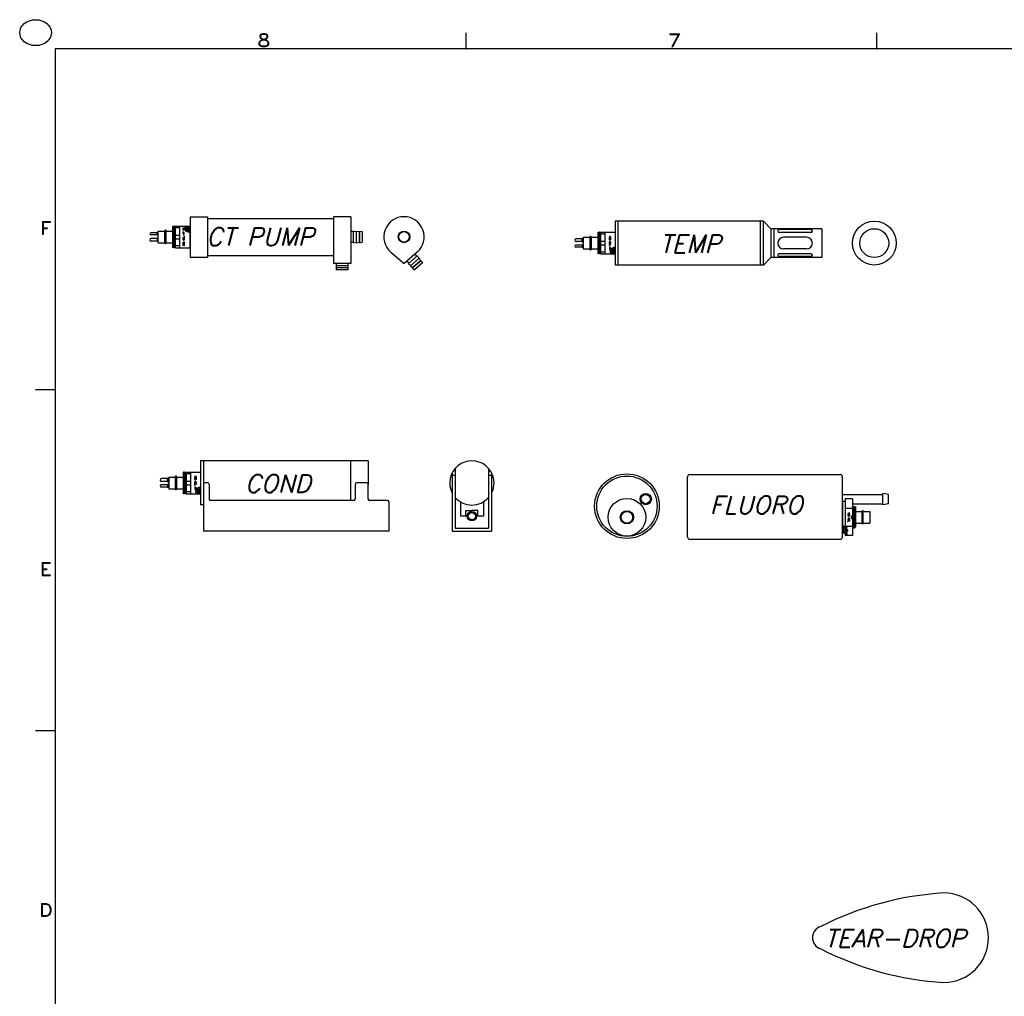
# Model space of a CAD drawing. Extents: x -181 to 162, y 84 to 272.
# Tile 78 of 85: x 17 to 59, y 133 to 175. Entities that reach past the tile are written whole.
import ezdxf
from ezdxf.enums import TextEntityAlignment as Align

# ---------------------------------------------------------------- set-up
doc = ezdxf.new("R2010")
doc.units = 0
doc.header["$LTSCALE"] = 1.5
doc.header["$MEASUREMENT"] = 0
doc.layers.get('0').update_dxf_attribs({"linetype": 'CONTINUOUS'})
for name, color, linetype in [('DEVICE_TRACKPOINT', 212, 'CONTINUOUS'), ('SENSOR_C', 132, 'CONTINUOUS'), ('SENSOR_CT_PUMP', 201, 'CONTINUOUS'), ('SENSOR_FLUORO', 122, 'CONTINUOUS'), ('SENSOR_T', 204, 'CONTINUOUS'), ('TTLBOX', 111, 'CONTINUOUS')]:
    doc.layers.add(name, color=color, linetype=linetype)
doc.styles.add('78ROM', font='ROMAND', dxfattribs={"width": 0.75, "height": 0.078})
doc.styles.add('ENGR', font='Romans', dxfattribs={"oblique": 15})
doc.styles.add('ROMAND', font='Romand', dxfattribs={"height": 0.1})

# ---------------------------------------------------------------- blocks, each defined once
blk = doc.blocks.new('BORDER')
at = {"layer": 'TTLBOX'}
for p, q in [((-18.1562, 15.75), (-18.1562, 15.875)), ((-15.5625, 15.75), (-15.5625, 15.875)), ((0, 15.75), (-20.75, 15.75)), ((-20.75, 15.75), (-20.75, 0)), ((-20.75, 13.125), (-20.875, 13.125)), ((-20.75, 10.5), (-20.875, 10.5))]:
    blk.add_line(p, q, dxfattribs=at)
blk.add_circle((-20.875, 15.875), 0.1, dxfattribs=at)
for p in [(-18.1562, 15.75), (-15.5625, 15.75), (-20.75, 13.125), (-20.75, 10.5), (-20.75, 10.5)]:
    blk.add_point(p, dxfattribs=at)
at = {"layer": 'TTLBOX', "style": 'ROMAND'}
for s, p in [('8', (-19.4329, 15.7661)), ('7', (-16.8392, 15.7661)), ('F', (-20.8102, 14.3197)), ('E', (-20.8102, 11.6947)), ('D', (-20.8102, 9.0697))]:
    blk.add_text(s, height=0.1, dxfattribs=at).set_placement(p, align=Align.CENTER)
blk = doc.blocks.new('BBORDER')
at = {"layer": 'TTLBOX', "xscale": 0.7619047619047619, "yscale": 0.625, "zscale": 0.7619047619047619}
blk.add_blockref('BORDER', (0, 0), dxfattribs=at)
blk = doc.blocks.new('*X2')
at = {"color": 0}
for p, q in [((2.505, 2.152), (2.583, 2.23)), ((2.52, 2.255), (2.589, 2.324)), ((2.614, 2.26), (2.709, 2.355)), ((2.702, 2.26), (2.763, 2.322)), ((2.727, 2.197), (2.855, 2.325)), ((2.769, 2.15), (2.806, 2.187))]:
    blk.add_line(p, q, dxfattribs=at)

msp = doc.modelspace()

# ---------------------------------------------------------------- linework, layer by layer
at = {"layer": 'DEVICE_TRACKPOINT'}
for centre, radius, start, end in [((57.34903, 123.94857), 13.42376, 93.431564, 117.169179), ((56.54553, 135.41077), 1.9375, 270, 90), ((51.35803, 135.41077), 0.5, 106.087703, 253.912297), ((57.34903, 146.87296), 13.42376, 242.830821, 266.568436)]:
    msp.add_arc(centre, radius, start, end, dxfattribs=at)
at = {"layer": 'SENSOR_C'}
for p, q in [((31.62559, 156.06119), (24.36159, 156.06119)), ((24.36159, 156.06119), (24.36159, 154.16119)), ((24.48659, 156.06119), (24.48659, 154.16119)), ((30.87559, 154.34915), (30.87559, 156.06119)), ((31.62559, 156.06119), (31.62559, 155.04869)), ((35.38832, 155.73816), (35.38832, 153.14619)), ((36.83832, 155.73816), (36.83832, 153.14619)), ((22.93659, 155.29869), (22.67909, 155.29869)), ((22.93659, 155.29869), (22.95159, 155.31469)), ((22.93659, 155.17369), (22.93659, 155.29869)), ((22.95159, 155.15769), (22.95159, 155.31469)), ((22.95159, 155.31469), (22.98659, 155.31469)), ((22.98659, 155.36219), (23.26759, 155.36219)), ((22.98659, 155.36219), (22.98659, 154.86019)), ((23.26759, 155.36219), (23.26759, 154.86019)), ((23.32759, 155.36219), (23.61159, 155.36219)), ((23.32759, 155.36219), (23.32759, 154.86019)), ((23.61159, 155.57919), (23.61159, 154.64319)), ((23.6207, 155.57919), (23.61159, 155.57919)), ((23.64284, 155.54084), (23.6207, 155.57919)), ((23.65195, 155.54084), (23.64284, 155.54084)), ((23.67409, 155.57919), (23.65195, 155.54084)), ((23.6832, 155.57919), (23.67409, 155.57919)), ((23.70534, 155.54084), (23.6832, 155.57919)), ((23.71445, 155.54084), (23.70534, 155.54084)), ((23.73659, 155.57919), (23.71445, 155.54084)), ((23.73659, 155.57994), (23.73659, 154.64244)), ((23.73659, 155.57994), (24.36159, 155.57994)), ((23.92409, 155.50038), (23.73659, 155.50038)), ((23.73659, 155.1905), (23.92409, 155.1905)), ((23.92409, 155.57994), (23.92409, 154.64244)), ((24.36159, 155.57994), (24.36159, 154.64244)), ((24.36159, 155.36054), (24.36159, 154.89249)), ((35.26332, 155.55416), (35.26332, 153.02119)), ((35.38832, 155.42916), (35.26332, 155.42916)), ((36.96332, 155.42916), (36.83832, 155.42916)), ((36.96332, 155.55416), (36.96332, 153.02119)), ((22.93659, 155.02219), (22.66259, 155.02219)), ((22.93659, 154.93019), (22.66259, 154.93019)), ((22.93659, 155.17369), (22.67909, 155.17369)), ((22.93659, 155.17369), (22.95159, 155.15769)), ((22.93659, 155.02219), (22.95159, 155.03819)), ((22.93659, 155.02219), (22.93659, 154.93019)), ((22.93659, 154.93019), (22.95159, 154.91419)), ((22.95159, 155.15769), (22.98659, 155.15769)), ((22.98659, 155.03819), (22.95159, 155.03819)), ((22.95159, 155.03819), (22.95159, 154.91419)), ((22.98659, 154.91419), (22.95159, 154.91419)), ((22.98659, 154.86019), (23.26759, 154.86019)), ((23.32759, 154.86019), (23.61159, 154.86019)), ((23.73659, 155.03188), (23.92409, 155.03188)), ((24.24759, 154.83219), (24.24759, 154.68819)), ((24.24759, 154.83219), (24.36159, 154.83219)), ((24.48659, 155.04869), (24.48659, 153.02119)), ((24.67409, 155.11119), (24.54909, 155.11119)), ((24.73659, 155.04869), (24.73659, 154.41165)), ((31.05349, 155.04869), (31.05349, 154.41165)), ((31.56309, 155.11119), (31.11599, 155.11119)), ((31.62559, 154.41165), (31.62559, 155.04869)), ((23.6207, 154.64319), (23.61159, 154.64319)), ((23.64284, 154.68154), (23.6207, 154.64319)), ((23.65195, 154.68154), (23.64284, 154.68154)), ((23.67409, 154.64319), (23.65195, 154.68154)), ((23.6832, 154.64319), (23.67409, 154.64319)), ((23.70534, 154.68154), (23.6832, 154.64319)), ((23.71445, 154.68154), (23.70534, 154.68154)), ((23.73659, 154.64319), (23.71445, 154.68154)), ((23.92409, 154.722), (23.73659, 154.722)), ((23.73659, 154.64244), (24.36159, 154.64244)), ((24.24759, 154.68819), (24.35759, 154.68819)), ((24.35759, 154.64651), (24.35352, 154.64244)), ((30.99099, 154.34915), (24.79909, 154.34915)), ((32.45409, 154.34915), (31.68809, 154.34915)), ((24.48659, 154.16119), (24.36159, 154.16119)), ((32.51659, 154.28665), (32.51659, 153.02119)), ((35.61332, 154.29344), (35.61332, 153.66844)), ((35.85535, 153.66844), (35.85535, 153.91652)), ((35.85535, 153.91652), (36.11332, 153.91652)), ((36.37129, 153.91652), (36.11332, 153.91652)), ((36.37129, 153.66844), (36.37129, 153.91652)), ((36.61332, 154.29344), (36.61332, 153.66844)), ((35.90849, 153.66844), (35.61332, 153.66844)), ((36.61332, 153.66844), (36.31815, 153.66844)), ((35.38832, 153.14619), (36.83832, 153.14619)), ((32.51659, 153.02119), (24.48659, 153.02119)), ((35.26332, 153.02119), (36.96332, 153.02119))]:
    msp.add_line(p, q, dxfattribs=at)
at = {"layer": 'SENSOR_C', "color": 5}
for p, q in [((23.61614, 155.57919), (23.61159, 155.44837)), ((23.64739, 155.54084), (23.61614, 154.64319)), ((23.67864, 155.57919), (23.64739, 154.68154)), ((23.70989, 155.54084), (23.67864, 154.64319)), ((23.73659, 155.44837), (23.70989, 154.68154))]:
    msp.add_line(p, q, dxfattribs=at)
at = {"layer": 'SENSOR_C', "color": 7}
for p, q in [((24.24759, 154.80167), (24.15266, 154.70674)), ((24.25275, 154.89522), (24.18428, 154.82675)), ((24.35617, 154.91026), (24.27811, 154.83219)), ((24.24759, 154.71328), (24.1864, 154.6521)), ((24.31088, 154.68819), (24.26513, 154.64244))]:
    msp.add_line(p, q, dxfattribs=at)
at = {"layer": 'SENSOR_C', "color": 5}
msp.add_lwpolyline([(24.36159, 154.89714), (24.3478, 154.93053), (24.3085, 154.90303), (24.28099, 154.92267), (24.25741, 154.89714), (24.16701, 154.85983), (24.19059, 154.81466), (24.12967, 154.74397), (24.18666, 154.65167), (24.18466, 154.64244)], dxfattribs=at)
at = {"layer": 'SENSOR_C', "color": 7, "const_width": 0.0533}
msp.add_lwpolyline([(24.32188, 154.78727, -1), (24.32188, 154.73312, -1)], format="xyb", close=True, dxfattribs=at)
at = {"layer": 'SENSOR_C'}
for radius in [0.20483, 0.155]:
    msp.add_circle((36.11332, 153.66844), radius, dxfattribs=at)
for centre, radius, start, end in [((36.11332, 155.11119), 0.9585, 332.474166, 207.525834), ((22.67909, 155.23619), 0.0625, 90, 270), ((23.29759, 155.37094), 0.03125, 343.739795, 196.260205), ((22.66259, 154.97619), 0.046, 90, 270), ((23.29759, 154.85144), 0.03125, 163.739795, 16.260205), ((24.54909, 155.04869), 0.0625, 90, 180), ((24.67409, 155.04869), 0.0625, 360, 90), ((31.11599, 155.04869), 0.0625, 90, 180), ((31.56309, 155.04869), 0.0625, 0, 90), ((24.79909, 154.41165), 0.0625, 180, 270), ((30.99099, 154.41165), 0.0625, 270, 0), ((31.68809, 154.41165), 0.0625, 180, 270), ((32.45409, 154.28665), 0.0625, 0, 90), ((36.11332, 155.11119), 0.9585, 220.852991, 319.147009)]:
    msp.add_arc(centre, radius, start, end, dxfattribs=at)
at = {"layer": 'SENSOR_CT_PUMP'}
for p, q in [((23.91061, 166.64109), (23.91061, 164.89109)), ((23.91061, 166.64109), (24.66061, 166.64109)), ((24.66061, 166.64109), (24.66061, 164.89109)), ((24.66061, 166.56609), (30.11561, 166.56609)), ((30.86561, 166.64109), (30.11561, 166.64109)), ((30.11561, 166.64109), (30.11561, 164.61109)), ((30.86561, 166.64109), (30.86561, 164.61109)), ((22.48561, 165.94709), (22.21161, 165.94709)), ((22.48561, 165.85509), (22.21161, 165.85509)), ((22.48561, 165.94709), (22.50061, 165.96309)), ((22.48561, 165.85509), (22.48561, 165.94709)), ((22.48561, 165.85509), (22.50061, 165.83909)), ((22.50061, 165.83909), (22.50061, 165.96309)), ((22.53561, 165.96309), (22.50061, 165.96309)), ((22.53561, 165.51509), (22.53561, 166.01709)), ((22.53561, 166.01709), (22.81661, 166.01709)), ((22.81661, 165.51509), (22.81661, 166.01709)), ((22.87661, 165.51509), (22.87661, 166.01709)), ((22.87661, 166.01709), (23.16061, 166.01709)), ((23.16061, 165.29809), (23.16061, 166.23409)), ((23.16972, 166.23409), (23.16061, 166.23409)), ((23.19186, 166.19574), (23.16972, 166.23409)), ((23.20097, 166.19574), (23.19186, 166.19574)), ((23.22311, 166.23409), (23.20097, 166.19574)), ((23.23222, 166.23409), (23.22311, 166.23409)), ((23.25436, 166.19574), (23.23222, 166.23409)), ((23.26347, 166.19574), (23.25436, 166.19574)), ((23.28561, 166.23409), (23.26347, 166.19574)), ((23.28561, 166.23484), (23.91061, 166.23484)), ((23.28561, 165.29734), (23.28561, 166.23484)), ((23.47311, 166.15529), (23.28561, 166.15529)), ((23.47311, 165.29734), (23.47311, 166.23484)), ((23.79661, 166.07561), (23.70169, 166.17054)), ((23.80177, 165.98206), (23.73331, 166.05053)), ((23.79661, 166.164), (23.73543, 166.22519)), ((23.79661, 166.04509), (23.79661, 166.18909)), ((23.79661, 166.18909), (23.90661, 166.18909)), ((23.79661, 166.04509), (23.91061, 166.04509)), ((23.85991, 166.18909), (23.81416, 166.23484)), ((23.9052, 165.96703), (23.82713, 166.04509)), ((23.90661, 166.23077), (23.90255, 166.23484)), ((23.91061, 165.29734), (23.91061, 166.23484)), ((30.99061, 165.99405), (30.86561, 165.99405)), ((30.99061, 165.51609), (30.99061, 166.01609)), ((30.99061, 166.01609), (31.11561, 165.99405)), ((31.11561, 166.01609), (31.24061, 165.99405)), ((31.11561, 165.51609), (31.11561, 166.01609)), ((31.24061, 165.51609), (31.24061, 166.01609)), ((31.24061, 166.01609), (31.36561, 165.99405)), ((31.24061, 165.99405), (31.24061, 165.53813)), ((31.36561, 165.99405), (31.36561, 165.53813)), ((22.48561, 165.70359), (22.22811, 165.70359)), ((22.48561, 165.57859), (22.22811, 165.57859)), ((22.48561, 165.70359), (22.50061, 165.71959)), ((22.48561, 165.70359), (22.48561, 165.57859)), ((22.48561, 165.57859), (22.50061, 165.56259)), ((22.53561, 165.83909), (22.50061, 165.83909)), ((22.50061, 165.71959), (22.53561, 165.71959)), ((22.50061, 165.71959), (22.50061, 165.56259)), ((22.50061, 165.56259), (22.53561, 165.56259)), ((22.53561, 165.51509), (22.81661, 165.51509)), ((22.87661, 165.51509), (23.16061, 165.51509)), ((23.28561, 165.8454), (23.47311, 165.8454)), ((23.28561, 165.68679), (23.47311, 165.68679)), ((30.99061, 165.53813), (30.86561, 165.53813)), ((30.99061, 165.51609), (31.11561, 165.53813)), ((31.11561, 165.51609), (31.24061, 165.53813)), ((31.24061, 165.51609), (31.36561, 165.53813)), ((23.16972, 165.29809), (23.16061, 165.29809)), ((23.19186, 165.33644), (23.16972, 165.29809)), ((23.20097, 165.33644), (23.19186, 165.33644)), ((23.22311, 165.29809), (23.20097, 165.33644)), ((23.23222, 165.29809), (23.22311, 165.29809)), ((23.25436, 165.33644), (23.23222, 165.29809)), ((23.26347, 165.33644), (23.25436, 165.33644)), ((23.28561, 165.29809), (23.26347, 165.33644)), ((23.47311, 165.3769), (23.28561, 165.3769)), ((23.28561, 165.29734), (23.91061, 165.29734)), ((32.60348, 165.10321), (33.17463, 164.61109)), ((33.74579, 165.10321), (33.17463, 164.61109)), ((33.73176, 164.92612), (33.65016, 165.02082)), ((23.91061, 164.89109), (24.66061, 164.89109)), ((24.66061, 164.96609), (30.11561, 164.96609)), ((30.86561, 164.61109), (30.11561, 164.61109)), ((30.24061, 164.61109), (30.24061, 164.34443)), ((30.74061, 164.61109), (30.74061, 164.34443)), ((33.38636, 164.62852), (33.30477, 164.72322)), ((33.36967, 164.61414), (33.74846, 164.94051)), ((33.36967, 164.61414), (33.46796, 164.53383)), ((33.45126, 164.51944), (33.83005, 164.84581)), ((33.53285, 164.42474), (33.91164, 164.75112)), ((33.89494, 164.73673), (33.54955, 164.43913)), ((33.97654, 164.64203), (33.63115, 164.34443)), ((33.74846, 164.94051), (33.81335, 164.83143)), ((33.83005, 164.84581), (33.89494, 164.73673)), ((33.91164, 164.75112), (33.97654, 164.64203)), ((30.74061, 164.51944), (30.24061, 164.51944)), ((30.74061, 164.42474), (30.24061, 164.42474)), ((30.74061, 164.34443), (30.24061, 164.34443)), ((33.45126, 164.51944), (33.54955, 164.43913)), ((33.53285, 164.42474), (33.63115, 164.34443))]:
    msp.add_line(p, q, dxfattribs=at)
at = {"layer": 'SENSOR_CT_PUMP', "color": 5}
for p, q in [((23.19642, 165.33644), (23.16517, 166.23409)), ((23.22767, 165.29809), (23.19642, 166.19574)), ((23.25892, 165.33644), (23.22767, 166.23409)), ((23.28561, 165.42891), (23.25892, 166.19574)), ((23.16517, 165.29809), (23.16061, 165.42891))]:
    msp.add_line(p, q, dxfattribs=at)
msp.add_lwpolyline([(23.91061, 165.98014), (23.89683, 165.94676), (23.85753, 165.97425), (23.83001, 165.95461), (23.80643, 165.98014), (23.71604, 166.01745), (23.73962, 166.06262), (23.6787, 166.13331), (23.73569, 166.22561), (23.73369, 166.23484)], dxfattribs=at)
at = {"layer": 'SENSOR_CT_PUMP', "color": 7, "const_width": 0.0533}
msp.add_lwpolyline([(23.87091, 166.09001, 1), (23.87091, 166.14416, 1)], format="xyb", close=True, dxfattribs=at)
at = {"layer": 'SENSOR_CT_PUMP'}
for radius in [0.25, 0.22899]:
    msp.add_circle((33.17463, 165.76609), radius, dxfattribs=at)
for centre, radius, start, end in [((33.17463, 165.76609), 0.875, 310.749054, 229.250946), ((22.21161, 165.90109), 0.046, 90, 270), ((22.84661, 166.02584), 0.03125, 343.739795, 196.260205), ((22.22811, 165.64109), 0.0625, 90, 270), ((22.84661, 165.50634), 0.03125, 163.739795, 16.260205)]:
    msp.add_arc(centre, radius, start, end, dxfattribs=at)
at = {"layer": 'SENSOR_FLUORO'}
for p, q in [((45.45505, 152.76273), (45.45505, 155.37523)), ((45.5488, 155.46898), (52.0613, 155.46898)), ((52.15505, 152.76273), (52.15505, 155.37523)), ((52.15505, 154.61121), (53.90505, 154.61121)), ((52.59205, 154.41488), (52.28005, 154.41488)), ((52.28005, 154.41488), (52.28005, 153.21239)), ((52.59205, 154.41488), (52.59205, 152.82717)), ((54.15505, 154.61121), (53.90505, 154.65529)), ((53.90505, 154.16712), (53.90505, 154.65529)), ((54.15505, 154.21121), (54.15505, 154.61121)), ((52.28005, 154.30853), (52.15505, 154.30853)), ((52.15505, 154.30853), (52.15505, 153.22098)), ((52.28005, 154.01796), (52.59205, 154.01796)), ((52.59205, 154.21121), (53.90505, 154.21121)), ((52.71705, 154.08903), (52.71705, 153.19138)), ((54.15505, 154.21121), (53.90505, 154.16712)), ((52.71705, 153.87453), (52.99805, 153.87453)), ((52.99805, 153.87453), (52.99805, 153.36753)), ((53.06005, 153.36753), (53.06005, 153.87453)), ((53.06005, 153.87453), (53.34105, 153.87453)), ((53.34105, 153.87453), (53.34105, 153.36753)), ((52.15505, 153.22098), (52.15505, 153.15603)), ((52.26905, 153.15603), (52.15505, 153.15603)), ((52.15905, 153.15603), (52.15905, 153.01203)), ((52.26905, 153.15603), (52.26905, 153.01203)), ((52.59205, 153.2241), (52.28005, 153.2241)), ((52.71705, 153.36753), (52.99805, 153.36753)), ((53.06005, 153.36753), (53.34105, 153.36753)), ((45.5488, 152.66898), (52.0613, 152.66898)), ((52.26905, 153.01203), (52.15905, 153.01203)), ((52.15905, 153.01203), (52.15905, 152.93353)), ((52.28005, 152.93353), (52.15905, 152.93353)), ((52.28005, 152.93353), (52.28005, 152.8734)), ((52.28005, 152.8734), (52.28005, 152.82717)), ((52.59205, 152.82717), (52.28005, 152.82717))]:
    msp.add_line(p, q, dxfattribs=at)
at = {"layer": 'SENSOR_FLUORO', "color": 5}
for p, q in [((52.59205, 153.95262), (52.61874, 153.15303)), ((52.61874, 154.05068), (52.64999, 153.19138)), ((52.64999, 154.08903), (52.68124, 153.15303)), ((52.68124, 154.05068), (52.71249, 153.19138)), ((52.71249, 154.08903), (52.71705, 153.95262))]:
    msp.add_line(p, q, dxfattribs=at)
at = {"layer": 'SENSOR_FLUORO'}
for points in [[(52.59205, 154.08903), (52.61419, 154.05068), (52.6233, 154.05068), (52.64544, 154.08903), (52.65455, 154.08903), (52.67669, 154.05068), (52.6858, 154.05068), (52.70794, 154.08903), (52.71705, 154.08903)], [(52.59205, 153.19138), (52.61419, 153.15303), (52.6233, 153.15303), (52.64544, 153.19138), (52.65455, 153.19138), (52.67669, 153.15303), (52.6858, 153.15303), (52.70794, 153.19138), (52.71705, 153.19138)]]:
    msp.add_lwpolyline(points, dxfattribs=at)
at = {"layer": 'SENSOR_FLUORO', "color": 7, "const_width": 0.05852}
msp.add_lwpolyline([(52.18926, 153.11376, 1), (52.18926, 153.05431, 1)], format="xyb", close=True, dxfattribs=at)
at = {"layer": 'SENSOR_FLUORO', "color": 7}
msp.add_lwpolyline([(52.15505, 153.22098), (52.16883, 153.25436), (52.20813, 153.22687), (52.23565, 153.24651), (52.25923, 153.22098), (52.34962, 153.18367), (52.32604, 153.1385), (52.38696, 153.06781), (52.32997, 152.97551), (52.34569, 152.90285), (52.32015, 152.86358), (52.28005, 152.8734)], dxfattribs=at)
at = {"layer": 'SENSOR_FLUORO'}
for centre, radius in [((42.82651, 154.10313), 1.4), ((42.82651, 154.10313), 1.30625), ((42.82651, 153.62103), 0.8154), ((43.64051, 154.41121), 0.24408), ((43.64051, 154.41121), 0.2), ((42.82651, 153.62103), 0.28639), ((42.82651, 153.62103), 0.2535)]:
    msp.add_circle(centre, radius, dxfattribs=at)
for centre, radius, start, end in [((45.5488, 155.37523), 0.09375, 90, 180), ((52.0613, 155.37523), 0.09375, 0, 90), ((52.59205, 153.62103), 0.0625, 90, 270), ((53.02905, 153.87453), 0.031, 0, 180), ((53.02905, 153.36753), 0.031, 180, 0), ((45.5488, 152.76273), 0.09375, 180, 270), ((52.0613, 152.76273), 0.09375, 270, 0)]:
    msp.add_arc(centre, radius, start, end, dxfattribs=at)
at = {"layer": 'SENSOR_T'}
for p, q in [((48.73794, 166.44774), (42.31294, 166.44774)), ((42.31294, 166.44774), (42.31294, 164.54774)), ((42.43794, 166.44774), (42.43794, 164.54774)), ((48.61294, 164.54774), (48.61294, 166.44774)), ((49.06294, 166.12274), (48.73794, 166.44774)), ((48.73794, 164.54774), (48.73794, 166.44774)), ((41.56294, 165.96574), (41.56294, 165.02974)), ((41.57205, 165.96574), (41.56294, 165.96574)), ((41.59419, 165.92739), (41.57205, 165.96574)), ((41.6033, 165.92739), (41.59419, 165.92739)), ((41.62544, 165.96574), (41.6033, 165.92739)), ((41.63455, 165.96574), (41.62544, 165.96574)), ((41.65669, 165.92739), (41.63455, 165.96574)), ((41.6658, 165.92739), (41.65669, 165.92739)), ((41.68794, 165.96574), (41.6658, 165.92739)), ((41.68794, 165.96649), (41.68794, 165.02899)), ((41.68794, 165.96649), (42.31294, 165.96649)), ((41.87544, 165.88693), (41.68794, 165.88693)), ((41.87544, 165.96649), (41.87544, 165.02899)), ((42.31294, 165.96649), (42.31294, 165.02899)), ((51.26294, 166.12274), (49.06294, 166.12274)), ((49.06294, 166.12274), (49.06294, 164.87274)), ((49.18794, 166.12274), (49.18794, 164.87274)), ((49.35688, 166.01792), (49.35688, 166.01792)), ((50.79438, 166.08042), (49.41938, 166.08042)), ((50.79438, 165.95542), (49.41938, 165.95542)), ((50.85688, 166.01792), (50.85688, 166.01792)), ((51.26294, 166.12274), (51.26294, 164.87274)), ((40.88794, 165.68524), (40.63044, 165.68524)), ((40.88794, 165.56024), (40.63044, 165.56024)), ((40.88794, 165.68524), (40.90294, 165.70124)), ((40.88794, 165.56024), (40.88794, 165.68524)), ((40.88794, 165.56024), (40.90294, 165.54424)), ((40.88794, 165.40874), (40.90294, 165.42474)), ((40.90294, 165.70124), (40.93794, 165.70124)), ((40.90294, 165.54424), (40.90294, 165.70124)), ((40.90294, 165.54424), (40.93794, 165.54424)), ((40.90294, 165.42474), (40.90294, 165.30074)), ((40.93794, 165.42474), (40.90294, 165.42474)), ((40.93794, 165.74874), (40.93794, 165.24674)), ((40.93794, 165.74874), (41.21894, 165.74874)), ((41.21894, 165.74874), (41.21894, 165.24674)), ((41.27894, 165.74874), (41.27894, 165.24674)), ((41.27894, 165.74874), (41.56294, 165.74874)), ((41.68794, 165.57705), (41.87544, 165.57705)), ((42.31294, 165.74709), (42.31294, 165.27904)), ((50.60688, 165.74774), (49.60688, 165.74774)), ((40.88794, 165.40874), (40.61394, 165.40874)), ((40.88794, 165.31674), (40.61394, 165.31674)), ((40.88794, 165.40874), (40.88794, 165.31674)), ((40.88794, 165.31674), (40.90294, 165.30074)), ((40.93794, 165.30074), (40.90294, 165.30074)), ((40.93794, 165.24674), (41.21894, 165.24674)), ((41.27894, 165.24674), (41.56294, 165.24674)), ((41.57205, 165.02974), (41.56294, 165.02974)), ((41.59419, 165.06809), (41.57205, 165.02974)), ((41.6033, 165.06809), (41.59419, 165.06809)), ((41.62544, 165.02974), (41.6033, 165.06809)), ((41.63455, 165.02974), (41.62544, 165.02974)), ((41.65669, 165.06809), (41.63455, 165.02974)), ((41.6658, 165.06809), (41.65669, 165.06809)), ((41.68794, 165.02974), (41.6658, 165.06809)), ((41.68794, 165.41843), (41.87544, 165.41843)), ((41.87544, 165.10855), (41.68794, 165.10855)), ((41.68794, 165.02899), (42.31294, 165.02899)), ((42.19894, 165.21874), (42.31294, 165.21874)), ((42.19894, 165.21874), (42.19894, 165.07474)), ((42.19894, 165.07474), (42.30894, 165.07474)), ((42.30894, 165.03306), (42.30487, 165.02899)), ((50.79438, 165.04006), (49.41938, 165.04006)), ((50.60688, 165.24774), (49.60688, 165.24774)), ((49.06294, 164.87274), (48.73794, 164.54774)), ((51.26294, 164.87274), (49.06294, 164.87274)), ((49.35688, 164.97756), (49.35688, 164.97756)), ((50.79438, 164.91506), (49.41938, 164.91506)), ((50.85688, 164.97756), (50.85688, 164.97756)), ((48.73794, 164.54774), (42.31294, 164.54774))]:
    msp.add_line(p, q, dxfattribs=at)
at = {"layer": 'SENSOR_T', "color": 5}
for p, q in [((41.5675, 165.96574), (41.56294, 165.83492)), ((41.59875, 165.92739), (41.5675, 165.02974)), ((41.63, 165.96574), (41.59875, 165.06809)), ((41.66125, 165.92739), (41.63, 165.02974)), ((41.68794, 165.83492), (41.66125, 165.06809))]:
    msp.add_line(p, q, dxfattribs=at)
at = {"layer": 'SENSOR_T', "color": 7}
for p, q in [((42.19894, 165.18822), (42.10401, 165.09329)), ((42.2041, 165.28177), (42.13563, 165.2133)), ((42.19894, 165.09983), (42.13775, 165.03865)), ((42.26224, 165.07474), (42.21649, 165.02899)), ((42.30753, 165.29681), (42.22946, 165.21874))]:
    msp.add_line(p, q, dxfattribs=at)
at = {"layer": 'SENSOR_T', "color": 5}
msp.add_lwpolyline([(42.31294, 165.28369), (42.29916, 165.31708), (42.25985, 165.28958), (42.23234, 165.30922), (42.20876, 165.28369), (42.11836, 165.24638), (42.14195, 165.20121), (42.08103, 165.13052), (42.13801, 165.03822), (42.13602, 165.02899)], dxfattribs=at)
at = {"layer": 'SENSOR_T', "color": 7, "const_width": 0.0533}
msp.add_lwpolyline([(42.27324, 165.17382, -1), (42.27324, 165.11967, -1)], format="xyb", close=True, dxfattribs=at)
at = {"layer": 'SENSOR_T'}
for radius in [0.95, 0.625]:
    msp.add_circle((53.53737, 165.49774), radius, dxfattribs=at)
for centre, radius, start, end in [((49.41938, 166.01792), 0.0625, 90, 180), ((49.41938, 166.01792), 0.0625, 180, 270), ((50.79438, 166.01792), 0.0625, 0, 90), ((50.79438, 166.01792), 0.0625, 270, 0), ((40.63044, 165.62274), 0.0625, 90, 270), ((41.24894, 165.75749), 0.03125, 343.739795, 196.260205), ((49.60688, 165.49774), 0.25, 90, 270), ((50.60688, 165.49774), 0.25, 270, 90), ((40.61394, 165.36274), 0.046, 90, 270), ((41.24894, 165.23799), 0.03125, 163.739795, 16.260205), ((49.41938, 164.97756), 0.0625, 90, 180), ((50.79438, 164.97756), 0.0625, 0, 90), ((49.41938, 164.97756), 0.0625, 180, 270), ((50.79438, 164.97756), 0.0625, 270, 0)]:
    msp.add_arc(centre, radius, start, end, dxfattribs=at)

# ---------------------------------------------------------------- block references
at = {"layer": 'SENSOR_FLUORO', "rotation": 270}
msp.add_blockref('*X2', (50.00872, 155.73939), dxfattribs=at)
at = {"layer": 'TTLBOX', "xscale": 9, "yscale": 9, "zscale": 9}
msp.add_blockref('BBORDER', (160.36159, 85.31534), dxfattribs=at)

# ---------------------------------------------------------------- texts
at = {"layer": 'DEVICE_TRACKPOINT', "style": 'ENGR', "oblique": 15}
msp.add_text('TEAR-DROP', height=0.7695, dxfattribs=at).set_placement((51.38428, 135.00111))
at = {"layer": 'SENSOR_C', "color": 7, "style": '78ROM', "width": 0.75}
msp.add_text('XSG-BCL-HP', height=0.078, rotation=270, dxfattribs=at).set_placement((24.14284, 155.11119), align=Align.MIDDLE)
at = {"layer": 'SENSOR_C', "style": 'ENGR', "oblique": 15}
msp.add_text('COND', height=0.7695, dxfattribs=at).set_placement((26.28923, 154.69673))
at = {"layer": 'SENSOR_CT_PUMP', "color": 7, "style": '78ROM', "width": 0.75}
msp.add_text('XSG-BCL-HP SS', height=0.078, rotation=90, dxfattribs=at).set_placement((23.63494, 165.76609), align=Align.MIDDLE)
at = {"layer": 'SENSOR_CT_PUMP', "style": 'ENGR', "oblique": 15}
msp.add_text('CT PUMP', height=0.7695, dxfattribs=at).set_placement((24.61629, 165.39123))
at = {"layer": 'SENSOR_FLUORO', "style": 'ENGR', "oblique": 15}
msp.add_text('FLUORO', height=0.7695, dxfattribs=at).set_placement((46.41229, 153.77286))
at = {"layer": 'SENSOR_FLUORO', "style": '78ROM', "width": 0.75}
msp.add_text('VSG-BCL', height=0.078, rotation=270, dxfattribs=at).set_placement((52.43605, 153.62103), align=Align.MIDDLE)
at = {"layer": 'SENSOR_T', "style": 'ENGR', "oblique": 15}
msp.add_text('TEMP', height=0.7695, dxfattribs=at).set_placement((44.24058, 165.08328))
at = {"layer": 'SENSOR_T', "color": 7, "style": '78ROM', "width": 0.75}
msp.add_text('XSG-BCL-HP', height=0.078, rotation=270, dxfattribs=at).set_placement((42.09419, 165.49774), align=Align.MIDDLE)

doc.saveas('drawing.dxf')
